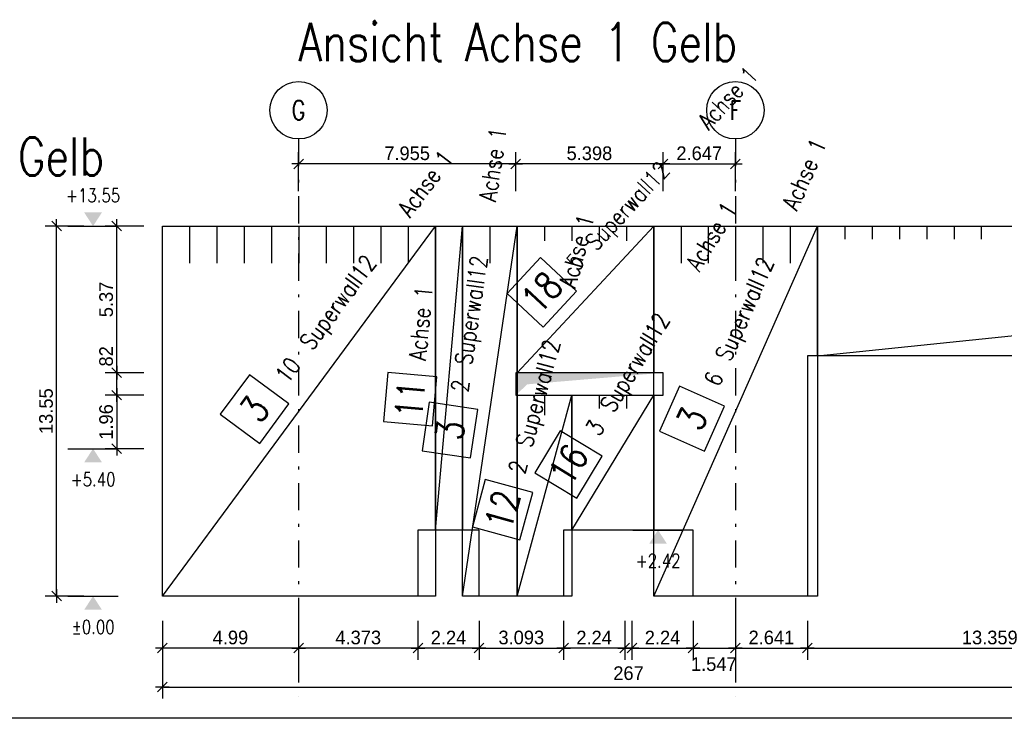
# Model space of a CAD drawing. Extents: x 0 to 238, y 0 to 168.
# Tile 7 of 31: x 28 to 64, y 52 to 78. Entities that reach past the tile are written whole.
import ezdxf
from ezdxf.enums import TextEntityAlignment as Align

# ---------------------------------------------------------------- set-up
doc = ezdxf.new("R2010")
doc.units = 0
doc.header["$LTSCALE"] = 2
doc.header["$MEASUREMENT"] = 0
doc.linetypes.add('AUSGEZOGEN', pattern=[0])
doc.linetypes.add('STRICHPUNKT', pattern=[1, 0.5, -0.25, 0, -0.25])
doc.layers.get('0').update_dxf_attribs({"linetype": 'CONTINUOUS'})
doc.layers.get('DEFPOINTS').update_dxf_attribs({"linetype": 'AUSGEZOGEN'})
for name, color, linetype in [('T__ACHS', 1, 'CONTINUOUS'), ('T__KONS', 3, 'CONTINUOUS'), ('T__M003', 7, 'CONTINUOUS'), ('T__M011', 7, 'CONTINUOUS'), ('T__M012', 7, 'CONTINUOUS'), ('T__M016', 7, 'CONTINUOUS'), ('T__M018', 7, 'CONTINUOUS'), ('T__M022', 7, 'CONTINUOUS'), ('T__TEXT', 2, 'AUSGEZOGEN'), ('T__VERM', 2, 'CONTINUOUS'), ('TA_', 2, 'CONTINUOUS')]:
    doc.layers.add(name, color=color, linetype=linetype)
doc.styles.add('SIMPLEX8', font='simplexd', dxfattribs={"width": 0.8})
doc.dimstyles.new('SOFIBEMLI', dxfattribs={"dimtxt": 0.5, "dimasz": 0.05, "dimexe": 0.18, "dimexo": 0.0625, "dimgap": 0.135, "dimtad": 1, "dimdec": 0, "dimrnd": 0.001, "dimzin": 0, "dimdsep": 46, "dimtxsty": 'Standard', "dimblk1": 'SOFI-VERLI', "dimblk2": 'SOFI-VERRE', "dimsah": 1, "dimcen": 0.5, "dimse1": 1, "dimse2": 1, "dimclrd": 1, "dimclrt": 2, "dimadec": 0, "dimazin": 0, "dimtfac": 1, "dimtdec": 4, "dimtmove": 0, "dimatfit": 3, "dimldrblk": 'SOFI-VERLI', "dimfxl": 0, "dimtolj": 1, "dimtzin": 0, "dimarcsym": 0})
doc.dimstyles.new('SOFIBEMRE', dxfattribs={"dimtxt": 0.5, "dimasz": 0.05, "dimexe": 0.18, "dimexo": 0.0625, "dimgap": 0.135, "dimtad": 1, "dimdec": 0, "dimrnd": 0.001, "dimzin": 0, "dimdsep": 46, "dimtxsty": 'Standard', "dimblk1": 'SOFI-VERRE', "dimblk2": 'SOFI-VERLI', "dimsah": 1, "dimcen": 0.5, "dimse1": 1, "dimse2": 1, "dimclrd": 1, "dimclrt": 2, "dimadec": 0, "dimazin": 0, "dimtfac": 1, "dimtdec": 4, "dimtmove": 0, "dimatfit": 3, "dimldrblk": 'SOFI-VERRE', "dimfxl": 0, "dimtolj": 1, "dimtzin": 0, "dimarcsym": 0})

# ---------------------------------------------------------------- blocks, each defined once
blk = doc.blocks.new('SOFI-KOTELU')
at = {"color": 0, "linetype": 'Continuous'}
blk.add_line((0, 1.85), (0, -1.85), dxfattribs=at)
blk.add_solid([(0, 0), (-1, 0.65), (-1, -0.65)], dxfattribs=at)
at = {"color": 2, "linetype": 'Continuous', "style": 'SIMPLEX8', "width": 0.8}
blk.add_attdef('KOTE', text='', height=1, rotation=90.00021, dxfattribs=at).set_placement((-2.25, 0), align=Align.MIDDLE)
blk = doc.blocks.new('SOFI-KOTELO')
at = {"color": 0, "linetype": 'Continuous'}
blk.add_line((0, 1.85), (0, -1.85), dxfattribs=at)
blk.add_solid([(0, 0), (1, -0.65), (1, 0.65)], dxfattribs=at)
at = {"color": 2, "linetype": 'Continuous', "style": 'SIMPLEX8', "width": 0.8}
blk.add_attdef('KOTE', text='', height=1, rotation=90.00021, dxfattribs=at).set_placement((2.25, 0), align=Align.MIDDLE)
blk = doc.blocks.new('SOFI-VERLI')
at = {"color": 0, "linetype": 'ByBlock'}
for p, q in [((0, 20), (0, -8.5)), ((-5, 0), (5, 0)), ((3.535, 3.535), (-3.535, -3.535))]:
    blk.add_line(p, q, dxfattribs=at)
blk = doc.blocks.new('SOFI-VERRE')
at = {"color": 0, "linetype": 'ByBlock'}
for p, q in [((0, -20), (0, 8.5)), ((-5, 0), (5, 0)), ((3.535, 3.535), (-3.535, -3.535))]:
    blk.add_line(p, q, dxfattribs=at)
blk = doc.blocks.new('*D188')
at = {"color": 1, "linetype": 'ByBlock'}
blk.add_line((38.003, 54.943), (33.113, 54.943), dxfattribs=at)
at = {"layer": 'DEFPOINTS', "color": 0, "linetype": 'ByBlock'}
for p in [(33.063, 57.793), (38.053, 57.793), (33.063, 54.943)]:
    blk.add_point(p, dxfattribs=at)
at = {"color": 1, "linetype": 'ByBlock', "xscale": 0.05, "yscale": 0.05, "zscale": 0.05, "rotation": 180}
blk.add_blockref('SOFI-VERRE', (33.063, 54.943), dxfattribs=at)
at = {"color": 1, "linetype": 'ByBlock', "xscale": 0.05, "yscale": 0.05, "zscale": 0.05}
blk.add_blockref('SOFI-VERLI', (38.053, 54.943), dxfattribs=at)
at = {"color": 2, "linetype": 'ByBlock', "insert": (35.558, 55.328), "char_height": 0.5, "attachment_point": 5}
blk.add_mtext('\\A1;4.99', dxfattribs=at)
blk = doc.blocks.new('*D189')
at = {"color": 1, "linetype": 'ByBlock'}
blk.add_line((42.376, 54.943), (38.103, 54.943), dxfattribs=at)
at = {"layer": 'DEFPOINTS', "color": 0, "linetype": 'ByBlock'}
for p in [(38.053, 57.793), (42.426, 57.793), (38.053, 54.943)]:
    blk.add_point(p, dxfattribs=at)
at = {"color": 1, "linetype": 'ByBlock', "xscale": 0.05, "yscale": 0.05, "zscale": 0.05, "rotation": 180}
blk.add_blockref('SOFI-VERRE', (38.053, 54.943), dxfattribs=at)
at = {"color": 1, "linetype": 'ByBlock', "xscale": 0.05, "yscale": 0.05, "zscale": 0.05}
blk.add_blockref('SOFI-VERLI', (42.426, 54.943), dxfattribs=at)
at = {"color": 2, "linetype": 'ByBlock', "insert": (40.239, 55.328), "char_height": 0.5, "attachment_point": 5}
blk.add_mtext('\\A1;4.37\\S3;', dxfattribs=at)
blk = doc.blocks.new('*D190')
at = {"color": 1, "linetype": 'ByBlock'}
blk.add_line((44.616, 54.943), (42.476, 54.943), dxfattribs=at)
at = {"layer": 'DEFPOINTS', "color": 0, "linetype": 'ByBlock'}
for p in [(42.426, 57.793), (44.666, 57.793), (42.426, 54.943)]:
    blk.add_point(p, dxfattribs=at)
at = {"color": 1, "linetype": 'ByBlock', "xscale": 0.05, "yscale": 0.05, "zscale": 0.05, "rotation": 180}
blk.add_blockref('SOFI-VERRE', (42.426, 54.943), dxfattribs=at)
at = {"color": 1, "linetype": 'ByBlock', "xscale": 0.05, "yscale": 0.05, "zscale": 0.05}
blk.add_blockref('SOFI-VERLI', (44.666, 54.943), dxfattribs=at)
at = {"color": 2, "linetype": 'ByBlock', "insert": (43.546, 55.328), "char_height": 0.5, "attachment_point": 5}
blk.add_mtext('\\A1;2.24', dxfattribs=at)
blk = doc.blocks.new('*D191')
at = {"color": 1, "linetype": 'ByBlock'}
blk.add_line((44.716, 54.943), (47.709, 54.943), dxfattribs=at)
at = {"layer": 'DEFPOINTS', "color": 0, "linetype": 'ByBlock'}
for p in [(44.666, 57.793), (47.759, 57.793), (47.759, 54.943)]:
    blk.add_point(p, dxfattribs=at)
at = {"color": 1, "linetype": 'ByBlock', "xscale": 0.05, "yscale": 0.05, "zscale": 0.05, "rotation": 180}
blk.add_blockref('SOFI-VERRE', (44.666, 54.943), dxfattribs=at)
at = {"color": 1, "linetype": 'ByBlock', "xscale": 0.05, "yscale": 0.05, "zscale": 0.05}
blk.add_blockref('SOFI-VERLI', (47.759, 54.943), dxfattribs=at)
at = {"color": 2, "linetype": 'ByBlock', "insert": (46.212, 55.328), "char_height": 0.5, "attachment_point": 5}
blk.add_mtext('\\A1;3.09\\S3;', dxfattribs=at)
blk = doc.blocks.new('*D192')
at = {"color": 1, "linetype": 'ByBlock'}
blk.add_line((49.949, 54.943), (47.809, 54.943), dxfattribs=at)
at = {"layer": 'DEFPOINTS', "color": 0, "linetype": 'ByBlock'}
for p in [(47.759, 57.793), (49.999, 57.793), (47.759, 54.943)]:
    blk.add_point(p, dxfattribs=at)
at = {"color": 1, "linetype": 'ByBlock', "xscale": 0.05, "yscale": 0.05, "zscale": 0.05, "rotation": 180}
blk.add_blockref('SOFI-VERRE', (47.759, 54.943), dxfattribs=at)
at = {"color": 1, "linetype": 'ByBlock', "xscale": 0.05, "yscale": 0.05, "zscale": 0.05}
blk.add_blockref('SOFI-VERLI', (49.999, 54.943), dxfattribs=at)
at = {"color": 2, "linetype": 'ByBlock', "insert": (48.879, 55.328), "char_height": 0.5, "attachment_point": 5}
blk.add_mtext('\\A1;2.24', dxfattribs=at)
blk = doc.blocks.new('*D193')
at = {"color": 1, "linetype": 'ByBlock'}
blk.add_line((50.049, 54.943), (50.216, 54.943), dxfattribs=at)
at = {"layer": 'DEFPOINTS', "color": 0, "linetype": 'ByBlock'}
for p in [(49.999, 57.793), (50.266, 57.793), (50.266, 54.943)]:
    blk.add_point(p, dxfattribs=at)
at = {"color": 1, "linetype": 'ByBlock', "xscale": 0.05, "yscale": 0.05, "zscale": 0.05, "rotation": 180}
blk.add_blockref('SOFI-VERRE', (49.999, 54.943), dxfattribs=at)
at = {"color": 1, "linetype": 'ByBlock', "xscale": 0.05, "yscale": 0.05, "zscale": 0.05}
blk.add_blockref('SOFI-VERLI', (50.266, 54.943), dxfattribs=at)
at = {"color": 2, "linetype": 'ByBlock', "insert": (50.139, 54.021), "char_height": 0.5, "attachment_point": 5}
blk.add_mtext('\\A1;26\\S7;', dxfattribs=at)
blk = doc.blocks.new('*D194')
at = {"color": 1, "linetype": 'ByBlock'}
blk.add_line((50.316, 54.943), (52.456, 54.943), dxfattribs=at)
at = {"layer": 'DEFPOINTS', "color": 0, "linetype": 'ByBlock'}
for p in [(50.266, 57.793), (52.506, 57.793), (52.506, 54.943)]:
    blk.add_point(p, dxfattribs=at)
at = {"color": 1, "linetype": 'ByBlock', "xscale": 0.05, "yscale": 0.05, "zscale": 0.05, "rotation": 180}
blk.add_blockref('SOFI-VERRE', (50.266, 54.943), dxfattribs=at)
at = {"color": 1, "linetype": 'ByBlock', "xscale": 0.05, "yscale": 0.05, "zscale": 0.05}
blk.add_blockref('SOFI-VERLI', (52.506, 54.943), dxfattribs=at)
at = {"color": 2, "linetype": 'ByBlock', "insert": (51.386, 55.328), "char_height": 0.5, "attachment_point": 5}
blk.add_mtext('\\A1;2.24', dxfattribs=at)
blk = doc.blocks.new('*D195')
at = {"color": 1, "linetype": 'ByBlock'}
blk.add_line((52.556, 54.943), (54.003, 54.943), dxfattribs=at)
at = {"layer": 'DEFPOINTS', "color": 0, "linetype": 'ByBlock'}
for p in [(52.506, 57.793), (54.053, 57.793), (54.053, 54.943)]:
    blk.add_point(p, dxfattribs=at)
at = {"color": 1, "linetype": 'ByBlock', "xscale": 0.05, "yscale": 0.05, "zscale": 0.05, "rotation": 180}
blk.add_blockref('SOFI-VERRE', (52.506, 54.943), dxfattribs=at)
at = {"color": 1, "linetype": 'ByBlock', "xscale": 0.05, "yscale": 0.05, "zscale": 0.05}
blk.add_blockref('SOFI-VERLI', (54.053, 54.943), dxfattribs=at)
at = {"color": 2, "linetype": 'ByBlock', "insert": (53.263, 54.354), "char_height": 0.5, "attachment_point": 5}
blk.add_mtext('\\A1;1.54\\S7;', dxfattribs=at)
blk = doc.blocks.new('*D196')
at = {"color": 1, "linetype": 'ByBlock'}
blk.add_line((54.103, 54.943), (56.644, 54.943), dxfattribs=at)
at = {"layer": 'DEFPOINTS', "color": 0, "linetype": 'ByBlock'}
for p in [(54.053, 57.793), (56.694, 57.793), (56.694, 54.943)]:
    blk.add_point(p, dxfattribs=at)
at = {"color": 1, "linetype": 'ByBlock', "xscale": 0.05, "yscale": 0.05, "zscale": 0.05, "rotation": 180}
blk.add_blockref('SOFI-VERRE', (54.053, 54.943), dxfattribs=at)
at = {"color": 1, "linetype": 'ByBlock', "xscale": 0.05, "yscale": 0.05, "zscale": 0.05}
blk.add_blockref('SOFI-VERLI', (56.694, 54.943), dxfattribs=at)
at = {"color": 2, "linetype": 'ByBlock', "insert": (55.373, 55.328), "char_height": 0.5, "attachment_point": 5}
blk.add_mtext('\\A1;2.64\\S1;', dxfattribs=at)
blk = doc.blocks.new('*D197')
at = {"color": 1, "linetype": 'ByBlock'}
blk.add_line((56.744, 54.943), (70.003, 54.943), dxfattribs=at)
at = {"layer": 'DEFPOINTS', "color": 0, "linetype": 'ByBlock'}
for p in [(56.694, 57.793), (70.053, 57.793), (70.053, 54.943)]:
    blk.add_point(p, dxfattribs=at)
at = {"color": 1, "linetype": 'ByBlock', "xscale": 0.05, "yscale": 0.05, "zscale": 0.05, "rotation": 180}
blk.add_blockref('SOFI-VERRE', (56.694, 54.943), dxfattribs=at)
at = {"color": 1, "linetype": 'ByBlock', "xscale": 0.05, "yscale": 0.05, "zscale": 0.05}
blk.add_blockref('SOFI-VERLI', (70.053, 54.943), dxfattribs=at)
at = {"color": 2, "linetype": 'ByBlock', "insert": (63.373, 55.328), "char_height": 0.5, "attachment_point": 5}
blk.add_mtext('\\A1;13.35\\S9;', dxfattribs=at)
blk = doc.blocks.new('*D201')
at = {"color": 1, "linetype": 'ByBlock'}
blk.add_line((33.113, 53.518), (102.303, 53.518), dxfattribs=at)
at = {"layer": 'DEFPOINTS', "color": 0, "linetype": 'ByBlock'}
for p in [(33.063, 57.793), (102.353, 57.793), (102.353, 53.518)]:
    blk.add_point(p, dxfattribs=at)
at = {"color": 1, "linetype": 'ByBlock', "xscale": 0.05, "yscale": 0.05, "zscale": 0.05, "rotation": 180}
blk.add_blockref('SOFI-VERRE', (33.063, 53.518), dxfattribs=at)
at = {"color": 1, "linetype": 'ByBlock', "xscale": 0.05, "yscale": 0.05, "zscale": 0.05}
blk.add_blockref('SOFI-VERLI', (102.353, 53.518), dxfattribs=at)
at = {"color": 2, "linetype": 'ByBlock', "insert": (67.708, 53.903), "char_height": 0.5, "attachment_point": 5}
blk.add_mtext('\\A1;69.29', dxfattribs=at)
blk = doc.blocks.new('*D202')
at = {"color": 1, "linetype": 'ByBlock'}
blk.add_line((31.391, 64.155), (31.391, 62.295), dxfattribs=at)
at = {"layer": 'DEFPOINTS', "color": 0, "linetype": 'ByBlock'}
for p in [(34.953, 64.205), (31.391, 62.245), (34.953, 62.245)]:
    blk.add_point(p, dxfattribs=at)
at = {"color": 1, "linetype": 'ByBlock', "xscale": 0.05, "yscale": 0.05, "zscale": 0.05}
for name, p, rotation in [('SOFI-VERRE', (31.391, 64.205), 90), ('SOFI-VERLI', (31.391, 62.245), 270)]:
    blk.add_blockref(name, p, dxfattribs=dict(at, rotation=rotation))
at = {"color": 2, "linetype": 'ByBlock', "insert": (31.006, 63.225), "char_height": 0.5, "attachment_point": 5, "rotation": 90}
blk.add_mtext('\\A1;1.96', dxfattribs=at)
blk = doc.blocks.new('*D203')
at = {"color": 1, "linetype": 'ByBlock'}
for p, q in [((31.391, 65.025), (31.391, 66.178)), ((31.391, 64.255), (31.391, 64.975))]:
    blk.add_line(p, q, dxfattribs=at)
at = {"layer": 'DEFPOINTS', "color": 0, "linetype": 'ByBlock'}
for p in [(31.391, 65.025), (34.953, 65.025), (34.953, 64.205)]:
    blk.add_point(p, dxfattribs=at)
at = {"color": 1, "linetype": 'ByBlock', "xscale": 0.05, "yscale": 0.05, "zscale": 0.05}
for name, p, rotation in [('SOFI-VERRE', (31.391, 65.025), 90), ('SOFI-VERLI', (31.391, 64.205), 270)]:
    blk.add_blockref(name, p, dxfattribs=dict(at, rotation=rotation))
at = {"color": 2, "linetype": 'ByBlock', "insert": (31.006, 65.627), "char_height": 0.5, "attachment_point": 5, "rotation": 90}
blk.add_mtext('\\A1;82', dxfattribs=at)
blk = doc.blocks.new('*D204')
at = {"color": 1, "linetype": 'ByBlock'}
blk.add_line((31.391, 65.075), (31.391, 70.345), dxfattribs=at)
at = {"layer": 'DEFPOINTS', "color": 0, "linetype": 'ByBlock'}
for p in [(31.391, 70.395), (34.953, 70.395), (34.953, 65.025)]:
    blk.add_point(p, dxfattribs=at)
at = {"color": 1, "linetype": 'ByBlock', "xscale": 0.05, "yscale": 0.05, "zscale": 0.05}
for name, p, rotation in [('SOFI-VERRE', (31.391, 70.395), 90), ('SOFI-VERLI', (31.391, 65.025), 270)]:
    blk.add_blockref(name, p, dxfattribs=dict(at, rotation=rotation))
at = {"color": 2, "linetype": 'ByBlock', "insert": (31.006, 67.71), "char_height": 0.5, "attachment_point": 5, "rotation": 90}
blk.add_mtext('\\A1;5.37', dxfattribs=at)
blk = doc.blocks.new('*D205')
at = {"color": 1, "linetype": 'ByBlock'}
blk.add_line((29.19, 56.895), (29.19, 70.345), dxfattribs=at)
at = {"layer": 'DEFPOINTS', "color": 0, "linetype": 'ByBlock'}
for p in [(29.19, 70.395), (36.43, 70.395), (36.43, 56.845)]:
    blk.add_point(p, dxfattribs=at)
at = {"color": 1, "linetype": 'ByBlock', "xscale": 0.05, "yscale": 0.05, "zscale": 0.05}
for name, p, rotation in [('SOFI-VERRE', (29.19, 70.395), 90), ('SOFI-VERLI', (29.19, 56.845), 270)]:
    blk.add_blockref(name, p, dxfattribs=dict(at, rotation=rotation))
at = {"color": 2, "linetype": 'ByBlock', "insert": (28.805, 63.62), "char_height": 0.5, "attachment_point": 5, "rotation": 90}
blk.add_mtext('\\A1;13.55', dxfattribs=at)
blk = doc.blocks.new('SOFI-BM-POS')
at = {"color": 1, "linetype": 'Continuous'}
for p, q in [((0.5, 0.75), (-0.5, 0.75)), ((-0.5, 0.75), (-0.5, -0.25)), ((0.5, -0.25), (0.5, 0.75)), ((-0.5, -0.25), (0.5, -0.25))]:
    blk.add_line(p, q, dxfattribs=at)
blk = doc.blocks.new('SOFI-BM-MAT')
at = {"color": 1, "linetype": 'Continuous'}
blk.add_blockref('SOFI-BM-POS', (-0.5, 0.5), dxfattribs=at)
at = {"color": 1, "linetype": 'Continuous', "style": 'SIMPLEX8', "width": 0.8}
blk.add_attdef('SOFI_BM_MULT', text='', height=0.2, dxfattribs=at).set_placement((-1.1, 1.1), align=Align.RIGHT)
at = {"color": 3, "linetype": 'Continuous', "style": 'SIMPLEX8', "width": 0.8}
blk.add_attdef('SOFI_BM_POS', text='', height=0.556, dxfattribs=at).set_placement((-0.5, 0.75), align=Align.MIDDLE_CENTER)
at = {"color": 2, "linetype": 'Continuous', "style": 'SIMPLEX8', "width": 0.8, "flags": 1}
for tag, p in [('SOFI_BM_MATTE', (0.3, 0.5)), ('SOFI_BM_ANZAHL', (0.3, 0.5)), ('SOFI_BM_BREITE', (0.8, -0.5)), ('SOFI_BM_MATR', (1.5, -0.5))]:
    blk.add_attdef(tag, p, '', height=0.35, dxfattribs=at)
blk.add_attdef('SOFI_BM_LAENGE', text='', height=0.35, dxfattribs=at).set_placement((0.4, -0.5), align=Align.RIGHT)
at = {"color": 1, "linetype": 'Continuous', "style": 'SIMPLEX8', "width": 0.8}
for tag, p in [('SOFI_BM_DANEI', (-1.79, -1)), ('SOFI_BM_WANEI', (-1.79, -1.5))]:
    blk.add_attdef(tag, p, '', height=0.2, dxfattribs=at)
blk = doc.blocks.new('ASO_BORDER')
at = {"color": 0, "linetype": 'ByBlock'}
blk.add_line((1, 1), (0, 1), dxfattribs=at)
blk = doc.blocks.new('*D621')
at = {"color": 1, "linetype": 'ByBlock'}
blk.add_line((45.958, 72.675), (38.103, 72.675), dxfattribs=at)
at = {"layer": 'DEFPOINTS', "color": 0, "linetype": 'ByBlock'}
for p in [(38.053, 72.675), (38.053, 71.472), (46.008, 71.472)]:
    blk.add_point(p, dxfattribs=at)
at = {"color": 1, "linetype": 'ByBlock', "xscale": 0.05, "yscale": 0.05, "zscale": 0.05, "rotation": 180}
blk.add_blockref('SOFI-VERLI', (38.053, 72.675), dxfattribs=at)
at = {"color": 1, "linetype": 'ByBlock', "xscale": 0.05, "yscale": 0.05, "zscale": 0.05}
blk.add_blockref('SOFI-VERRE', (46.008, 72.675), dxfattribs=at)
at = {"color": 2, "linetype": 'ByBlock', "insert": (42.03, 73.06), "char_height": 0.5, "attachment_point": 5}
blk.add_mtext('\\A1;7.95\\S5;', dxfattribs=at)
blk = doc.blocks.new('*D622')
at = {"color": 1, "linetype": 'ByBlock'}
blk.add_line((51.356, 72.675), (46.058, 72.675), dxfattribs=at)
at = {"layer": 'DEFPOINTS', "color": 0, "linetype": 'ByBlock'}
for p in [(46.008, 72.675), (46.008, 71.472), (51.406, 71.472)]:
    blk.add_point(p, dxfattribs=at)
at = {"color": 1, "linetype": 'ByBlock', "xscale": 0.05, "yscale": 0.05, "zscale": 0.05, "rotation": 180}
blk.add_blockref('SOFI-VERLI', (46.008, 72.675), dxfattribs=at)
at = {"color": 1, "linetype": 'ByBlock', "xscale": 0.05, "yscale": 0.05, "zscale": 0.05}
blk.add_blockref('SOFI-VERRE', (51.406, 72.675), dxfattribs=at)
at = {"color": 2, "linetype": 'ByBlock', "insert": (48.707, 73.06), "char_height": 0.5, "attachment_point": 5}
blk.add_mtext('\\A1;5.39\\S8;', dxfattribs=at)
blk = doc.blocks.new('*D623')
at = {"color": 1, "linetype": 'ByBlock'}
blk.add_line((51.456, 72.675), (54.003, 72.675), dxfattribs=at)
at = {"layer": 'DEFPOINTS', "color": 0, "linetype": 'ByBlock'}
for p in [(54.053, 72.675), (51.406, 71.472), (54.053, 71.472)]:
    blk.add_point(p, dxfattribs=at)
at = {"color": 1, "linetype": 'ByBlock', "xscale": 0.05, "yscale": 0.05, "zscale": 0.05, "rotation": 180}
blk.add_blockref('SOFI-VERLI', (51.406, 72.675), dxfattribs=at)
at = {"color": 1, "linetype": 'ByBlock', "xscale": 0.05, "yscale": 0.05, "zscale": 0.05}
blk.add_blockref('SOFI-VERRE', (54.053, 72.675), dxfattribs=at)
at = {"color": 2, "linetype": 'ByBlock', "insert": (52.729, 73.06), "char_height": 0.5, "attachment_point": 5}
blk.add_mtext('\\A1;2.64\\S7;', dxfattribs=at)

msp = doc.modelspace()

# ---------------------------------------------------------------- linework, layer by layer
at = {"layer": 'DEFPOINTS', "color": 1, "linetype": 'Continuous'}
msp.add_point((30.525, 70.395), dxfattribs=at)
at = {"layer": 'DEFPOINTS', "color": 2, "linetype": 'Continuous'}
for p in [(30.525, 65.645), (30.525, 62.245), (30.525, 59.265), (30.525, 56.845)]:
    msp.add_point(p, dxfattribs=at)
at = {"layer": 'T__ACHS', "linetype": 'STRICHPUNKT'}
for p, q in [((38.053, 73.588), (38.053, 53.184)), ((54.053, 73.588), (54.053, 53.184))]:
    msp.add_line(p, q, dxfattribs=at)
at = {"layer": 'T__ACHS'}
for centre in [(38.053, 74.638), (54.053, 74.638)]:
    msp.add_circle(centre, 1.05, dxfattribs=at)
at = {"layer": 'T__KONS', "color": 3}
msp.add_lwpolyline([(33.063, 56.845), (33.063, 70.395), (102.353, 70.395), (102.353, 65.645), (56.694, 65.645), (56.694, 56.845), (52.506, 56.845), (52.506, 59.265), (47.759, 59.265), (47.759, 56.845), (44.666, 56.845), (44.666, 59.265), (42.426, 59.265), (42.426, 56.845)], close=True, dxfattribs=at)
at = {"layer": 'T__KONS', "color": 2, "linetype": 'Continuous'}
msp.add_lwpolyline([(46.008, 64.205), (51.406, 64.205), (51.406, 65.025), (46.008, 65.025)], close=True, dxfattribs=at)
at = {"layer": 'T__M003', "color": 1, "linetype": 'Continuous'}
for p, q in [((34.063, 70.395), (34.063, 69.04)), ((35.063, 70.395), (35.063, 69.04)), ((36.063, 70.395), (36.063, 69.04)), ((37.063, 70.395), (37.063, 69.04)), ((38.063, 70.395), (38.063, 69.04)), ((39.063, 70.395), (39.063, 69.04)), ((40.063, 70.395), (40.063, 69.04)), ((41.063, 70.395), (41.063, 69.04)), ((42.063, 70.395), (42.063, 69.04)), ((45.063, 70.395), (45.063, 69.04)), ((52.063, 70.395), (52.063, 69.04)), ((53.063, 70.395), (53.063, 69.04)), ((54.063, 70.395), (54.063, 69.04)), ((55.063, 70.395), (55.063, 69.04)), ((56.063, 70.395), (56.063, 69.04))]:
    msp.add_line(p, q, dxfattribs=at)
for points in [[(33.063, 56.845), (33.063, 70.395), (43.063, 70.395), (43.063, 56.845), (33.063, 56.845), (43.063, 70.395)], [(44.063, 56.845), (44.063, 70.395), (46.063, 70.395), (46.063, 56.845), (44.063, 56.845), (46.063, 70.395)], [(51.063, 56.845), (51.063, 70.395), (57.063, 70.395), (57.063, 56.845), (51.063, 56.845), (57.063, 70.395)]]:
    msp.add_lwpolyline(points, dxfattribs=at)
at = {"layer": 'T__M011', "color": 1, "linetype": 'Continuous'}
msp.add_lwpolyline([(43.063, 59.265), (43.063, 70.395), (44.063, 70.395), (44.063, 59.265), (43.063, 59.265), (44.063, 70.395)], dxfattribs=at)
at = {"layer": 'T__M012', "color": 1, "linetype": 'Continuous'}
msp.add_line((47.063, 64.205), (47.063, 63.469), dxfattribs=at)
msp.add_lwpolyline([(46.063, 56.845), (46.063, 64.205), (48.063, 64.205), (48.063, 56.845), (46.063, 56.845), (48.063, 64.205)], dxfattribs=at)
at = {"layer": 'T__M016', "color": 1, "linetype": 'Continuous'}
for p, q in [((49.063, 64.205), (49.063, 63.711)), ((50.063, 64.205), (50.063, 63.711))]:
    msp.add_line(p, q, dxfattribs=at)
msp.add_lwpolyline([(48.063, 59.265), (48.063, 64.205), (51.063, 64.205), (51.063, 59.265), (48.063, 59.265), (51.063, 64.205)], dxfattribs=at)
at = {"layer": 'T__M018', "color": 1, "linetype": 'Continuous'}
for p, q in [((47.063, 70.395), (47.063, 69.858)), ((48.063, 70.395), (48.063, 69.858)), ((49.063, 70.395), (49.063, 69.858)), ((50.063, 70.395), (50.063, 69.858))]:
    msp.add_line(p, q, dxfattribs=at)
msp.add_lwpolyline([(46.063, 65.025), (46.063, 70.395), (51.063, 70.395), (51.063, 65.025), (46.063, 65.025), (51.063, 70.395)], dxfattribs=at)
at = {"layer": 'T__M022', "color": 1, "linetype": 'Continuous'}
for p, q in [((58.063, 70.395), (58.063, 69.92)), ((59.063, 70.395), (59.063, 69.92)), ((60.063, 70.395), (60.063, 69.92)), ((61.063, 70.395), (61.063, 69.92)), ((62.063, 70.395), (62.063, 69.92)), ((63.063, 70.395), (63.063, 69.92))]:
    msp.add_line(p, q, dxfattribs=at)
msp.add_lwpolyline([(57.063, 65.645), (57.063, 70.395), (103.063, 70.395), (103.063, 65.645), (57.063, 65.645), (103.063, 70.395)], dxfattribs=at)
at = {"layer": 'TA_', "color": 3, "linetype": 'Continuous'}
msp.add_solid([(46.008, 64.205), (46.432, 64.601), (46.008, 65.025), (51.406, 65.025)], dxfattribs=at)

# ---------------------------------------------------------------- block references
at = {"layer": 'DEFPOINTS', "color": 6, "linetype": 'Continuous', "xscale": 191.4579940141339, "yscale": 50.03289031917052, "zscale": 191.4579940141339}
msp.add_blockref('ASO_BORDER', (6.08, 2.339), dxfattribs=at)
at = {"layer": 'T__M003', "color": 1}
ref = msp.add_blockref('SOFI-BM-MAT', (45.063, 63.62), dxfattribs=dict(at, xscale=1.799, yscale=1.799, zscale=1.799, rotation=81.60368272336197))
ref.add_attrib('SOFI_BM_POS', '3', dxfattribs={"layer": '0', "color": 3, "linetype": 'Continuous', "height": 0.999, "rotation": 81.6037, "style": 'SIMPLEX8', "width": 0.8}).set_placement((43.597, 62.927), align=Align.MIDDLE_CENTER)
ref.add_attrib('SOFI_BM_MATTE', 'Superwall12', (44.399, 65.282), dxfattribs={"layer": '0', "color": 2, "linetype": 'Continuous', "height": 0.62965, "rotation": 81.6037, "style": 'SIMPLEX8', "width": 0.8})
ref.add_attrib('SOFI_BM_ANZAHL', '2', (44.252, 64.285), dxfattribs={"layer": '0', "color": 2, "linetype": 'Continuous', "height": 0.63, "rotation": 81.6037, "style": 'SIMPLEX8', "width": 0.8})
ref.add_attrib('SOFI_BM_MATR', 'Achse 1', (45.281, 71.262), dxfattribs={"layer": '0', "color": 2, "linetype": 'Continuous', "height": 0.6296, "rotation": 81.6037, "style": 'SIMPLEX8', "width": 0.8})
ref = msp.add_blockref('SOFI-BM-MAT', (54.063, 63.62), dxfattribs=dict(at, xscale=1.799, yscale=1.799, zscale=1.799, rotation=66.11602523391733))
ref.add_attrib('SOFI_BM_POS', '3', dxfattribs={"layer": '0', "color": 3, "linetype": 'Continuous', "height": 0.999, "rotation": 66.116, "style": 'SIMPLEX8', "width": 0.8}).set_placement((52.465, 63.344), align=Align.MIDDLE_CENTER)
ref.add_attrib('SOFI_BM_MATTE', 'Superwall12', (53.867, 65.399), dxfattribs={"layer": '0', "color": 2, "linetype": 'Continuous', "height": 0.62965, "rotation": 66.116, "style": 'SIMPLEX8', "width": 0.8})
ref.add_attrib('SOFI_BM_ANZAHL', '6', (53.459, 64.478), dxfattribs={"layer": '0', "color": 2, "linetype": 'Continuous', "height": 0.63, "rotation": 66.116, "style": 'SIMPLEX8', "width": 0.8})
ref.add_attrib('SOFI_BM_MATR', 'Achse 1', (56.314, 70.926), dxfattribs={"layer": '0', "color": 2, "linetype": 'Continuous', "height": 0.6296, "rotation": 66.116, "style": 'SIMPLEX8', "width": 0.8})
at = {"layer": 'T__M003', "color": 7}
ref = msp.add_blockref('SOFI-BM-MAT', (38.063, 63.62), dxfattribs=dict(at, xscale=1.799, yscale=1.799, zscale=1.799, rotation=53.57240065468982))
ref.add_attrib('SOFI_BM_POS', '3', dxfattribs={"layer": '0', "color": 3, "linetype": 'Continuous', "height": 0.999, "rotation": 53.5724, "style": 'SIMPLEX8', "width": 0.8}).set_placement((36.443, 63.697), align=Align.MIDDLE_CENTER)
ref.add_attrib('SOFI_BM_MATTE', 'Superwall12', (38.557, 65.804), dxfattribs={"layer": '0', "color": 2, "linetype": 'Continuous', "height": 0.62965, "rotation": 53.5724, "style": 'SIMPLEX8', "width": 0.8})
ref.add_attrib('SOFI_BM_ANZAHL', '10', (37.659, 64.588), dxfattribs={"layer": '0', "color": 2, "linetype": 'Continuous', "height": 0.6296, "rotation": 53.5724, "style": 'SIMPLEX8', "width": 0.8})
ref.add_attrib('SOFI_BM_MATR', 'Achse 1', (42.146, 70.668), dxfattribs={"layer": '0', "color": 2, "linetype": 'Continuous', "height": 0.6296, "rotation": 53.5724, "style": 'SIMPLEX8', "width": 0.8})
at = {"layer": 'T__M011', "color": 1}
ref = msp.add_blockref('SOFI-BM-MAT', (43.563, 64.83), dxfattribs=dict(at, xscale=1.799, yscale=1.799, zscale=1.799, rotation=84.86591662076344))
ref.add_attrib('SOFI_BM_POS', '11', dxfattribs={"layer": '0', "color": 3, "linetype": 'Continuous', "height": 0.9994, "rotation": 84.8659, "style": 'SIMPLEX8', "width": 0.8}).set_placement((42.138, 64.055), align=Align.MIDDLE_CENTER)
ref.add_attrib('SOFI_BM_MATR', 'Achse 1', (42.715, 65.448), dxfattribs={"layer": '0', "color": 2, "linetype": 'Continuous', "height": 0.6296, "rotation": 84.8659, "style": 'SIMPLEX8', "width": 0.8})
at = {"layer": 'T__M012', "color": 1}
ref = msp.add_blockref('SOFI-BM-MAT', (47.063, 60.525), dxfattribs=dict(at, xscale=1.799, yscale=1.799, zscale=1.799, rotation=74.79759129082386))
ref.add_attrib('SOFI_BM_POS', '12', dxfattribs={"layer": '0', "color": 3, "linetype": 'Continuous', "height": 0.9994, "rotation": 74.7976, "style": 'SIMPLEX8', "width": 0.8}).set_placement((45.525, 60.011), align=Align.MIDDLE_CENTER)
ref.add_attrib('SOFI_BM_MATTE', 'Superwall12', (46.6, 62.254), dxfattribs={"layer": '0', "color": 2, "linetype": 'Continuous', "height": 0.62965, "rotation": 74.7976, "style": 'SIMPLEX8', "width": 0.8})
ref.add_attrib('SOFI_BM_ANZAHL', '2', (46.336, 61.282), dxfattribs={"layer": '0', "color": 2, "linetype": 'Continuous', "height": 0.63, "rotation": 74.7976, "style": 'SIMPLEX8', "width": 0.8})
ref.add_attrib('SOFI_BM_MATR', 'Achse 1', (48.186, 68.087), dxfattribs={"layer": '0', "color": 2, "linetype": 'Continuous', "height": 0.6296, "rotation": 74.7976, "style": 'SIMPLEX8', "width": 0.8})
at = {"layer": 'T__M016', "color": 1}
ref = msp.add_blockref('SOFI-BM-MAT', (49.563, 61.735), dxfattribs=dict(at, xscale=1.799, yscale=1.799, zscale=1.799, rotation=58.73021550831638))
ref.add_attrib('SOFI_BM_POS', '16', dxfattribs={"layer": '0', "color": 3, "linetype": 'Continuous', "height": 0.9994, "rotation": 58.7302, "style": 'SIMPLEX8', "width": 0.8}).set_placement((47.943, 61.667), align=Align.MIDDLE_CENTER)
ref.add_attrib('SOFI_BM_MATTE', 'Superwall12', (49.597, 63.524), dxfattribs={"layer": '0', "color": 2, "linetype": 'Continuous', "height": 0.62965, "rotation": 58.7302, "style": 'SIMPLEX8', "width": 0.8})
ref.add_attrib('SOFI_BM_ANZAHL', '3', (49.074, 62.663), dxfattribs={"layer": '0', "color": 2, "linetype": 'Continuous', "height": 0.63, "rotation": 58.7302, "style": 'SIMPLEX8', "width": 0.8})
ref.add_attrib('SOFI_BM_MATR', 'Achse 1', (52.735, 68.691), dxfattribs={"layer": '0', "color": 2, "linetype": 'Continuous', "height": 0.6296, "rotation": 58.7302, "style": 'SIMPLEX8', "width": 0.8})
at = {"layer": 'T__M018', "color": 1}
ref = msp.add_blockref('SOFI-BM-MAT', (48.563, 67.71), dxfattribs=dict(at, xscale=1.799, yscale=1.799, zscale=1.799, rotation=47.04343773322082))
ref.add_attrib('SOFI_BM_POS', '18', dxfattribs={"layer": '0', "color": 3, "linetype": 'Continuous', "height": 0.9994, "rotation": 47.0434, "style": 'SIMPLEX8', "width": 0.8}).set_placement((46.962, 67.971), align=Align.MIDDLE_CENTER)
ref.add_attrib('SOFI_BM_MATTE', 'Superwall12', (48.959, 69.455), dxfattribs={"layer": '0', "color": 2, "linetype": 'Continuous', "height": 0.62965, "rotation": 47.0434, "style": 'SIMPLEX8', "width": 0.8})
ref.add_attrib('SOFI_BM_ANZAHL', '5', (48.272, 68.718), dxfattribs={"layer": '0', "color": 2, "linetype": 'Continuous', "height": 0.63, "rotation": 47.0434, "style": 'SIMPLEX8', "width": 0.8})
ref.add_attrib('SOFI_BM_MATR', 'Achse 1', (53.078, 73.879), dxfattribs={"layer": '0', "color": 2, "linetype": 'Continuous', "height": 0.6296, "rotation": 47.0434, "style": 'SIMPLEX8', "width": 0.8})
at = {"layer": 'T__VERM', "color": 1, "linetype": 'Continuous'}
ref = msp.add_blockref('SOFI-KOTELO', (30.525, 70.395), dxfattribs=dict(at, xscale=0.5, yscale=0.5, zscale=0.5, rotation=90))
ref.add_attrib('KOTE', '+13.55', dxfattribs={"layer": '0', "color": 1, "linetype": 'Continuous', "height": 0.5, "rotation": 0.0002, "style": 'SIMPLEX8', "width": 0.8}).set_placement((30.525, 71.52), align=Align.MIDDLE)
ref = msp.add_blockref('SOFI-KOTELU', (30.525, 62.245), dxfattribs=dict(at, xscale=0.5, yscale=0.5, zscale=0.5, rotation=90))
ref.add_attrib('KOTE', '+5.40', dxfattribs={"layer": '0', "color": 1, "linetype": 'Continuous', "height": 0.5, "rotation": 0.0002, "style": 'SIMPLEX8', "width": 0.8}).set_placement((30.525, 61.12), align=Align.MIDDLE)
ref = msp.add_blockref('SOFI-KOTELU', (51.221, 59.265), dxfattribs=dict(at, xscale=0.5, yscale=0.5, zscale=0.5, rotation=90))
ref.add_attrib('KOTE', '+2.42', dxfattribs={"layer": '0', "color": 1, "linetype": 'Continuous', "height": 0.5, "rotation": 0.0002, "style": 'SIMPLEX8', "width": 0.8}).set_placement((51.221, 58.14), align=Align.MIDDLE)
ref = msp.add_blockref('SOFI-KOTELU', (30.525, 56.845), dxfattribs=dict(at, xscale=0.5, yscale=0.5, zscale=0.5, rotation=90))
ref.add_attrib('KOTE', '%%1280.00', dxfattribs={"layer": '0', "color": 1, "linetype": 'Continuous', "height": 0.5, "rotation": 0.0002, "style": 'SIMPLEX8', "width": 0.8}).set_placement((30.525, 55.72), align=Align.MIDDLE)

# ---------------------------------------------------------------- texts
at = {"layer": 'T__ACHS', "color": 2, "style": 'SIMPLEX8', "width": 0.8}
for s, p in [('G', (38.053, 74.638)), ('F', (54.053, 74.638))]:
    msp.add_text(s, height=0.7, dxfattribs=at).set_placement(p, align=Align.MIDDLE)
at = {"layer": 'T__TEXT', "color": 4, "style": 'SIMPLEX8', "width": 0.8}
for s, p in [('Ansicht Achse 1 Gelb', (38.053, 76.434)), ('Ansicht Achse G+ Gelb', (13.564, 72.243))]:
    msp.add_text(s, height=1.4, dxfattribs=at).set_placement(p)

# ---------------------------------------------------------------- dimensions: what is measured, and where the dimension line sits
at = {"layer": 'T__VERM', "color": 1, "linetype": 'Continuous'}
for base, p1, p2, text, dimstyle, override, picture, middle in [((38.053, 72.675), (46.008, 71.472), (38.053, 71.472), '7.95\\S5;', 'SOFIBEMRE', {"dimgap": 0.05165}, '*D621', (42.03, 73.06)), ((46.008, 72.675), (51.406, 71.472), (46.008, 71.472), '5.39\\S8;', 'SOFIBEMRE', {"dimgap": 0.05165}, '*D622', (48.707, 73.06)), ((54.053, 72.675), (51.406, 71.472), (54.053, 71.472), '2.64\\S7;', 'SOFIBEMLI', {"dimgap": 0.05165}, '*D623', (52.729, 73.06)), ((33.063, 54.943), (38.053, 57.793), (33.063, 57.793), '4.99', 'SOFIBEMLI', {"dimgap": 0.135}, '*D188', (35.558, 55.328)), ((102.353, 53.518), (33.063, 57.793), (102.353, 57.793), '69.29', 'SOFIBEMRE', {"dimgap": 0.135}, '*D201', (67.708, 53.903)), ((38.053, 54.943), (42.426, 57.793), (38.053, 57.793), '4.37\\S3;', 'SOFIBEMLI', {"dimgap": 0.05165}, '*D189', (40.239, 55.328)), ((42.426, 54.943), (44.666, 57.793), (42.426, 57.793), '2.24', 'SOFIBEMLI', {"dimgap": 0.135}, '*D190', (43.546, 55.328)), ((47.759, 54.943), (44.666, 57.793), (47.759, 57.793), '3.09\\S3;', 'SOFIBEMRE', {"dimgap": 0.05165}, '*D191', (46.212, 55.328)), ((47.759, 54.943), (49.999, 57.793), (47.759, 57.793), '2.24', 'SOFIBEMLI', {"dimgap": 0.135}, '*D192', (48.879, 55.328)), ((52.506, 54.943), (50.266, 57.793), (52.506, 57.793), '2.24', 'SOFIBEMRE', {"dimgap": 0.135}, '*D194', (51.386, 55.328)), ((56.694, 54.943), (54.053, 57.793), (56.694, 57.793), '2.64\\S1;', 'SOFIBEMRE', {"dimgap": 0.05165}, '*D196', (55.373, 55.328)), ((70.053, 54.943), (56.694, 57.793), (70.053, 57.793), '13.35\\S9;', 'SOFIBEMRE', {"dimgap": 0.05165}, '*D197', (63.373, 55.328))]:
    dim = msp.add_linear_dim(base=base, p1=p1, p2=p2, text=text, dimstyle=dimstyle, override=override, dxfattribs=at)
    dim.commit()
    dim.dimension.update_dxf_attribs({"geometry": picture, "text_midpoint": middle})
for base, p1, p2, text, dimstyle, picture, middle in [((29.19, 70.395), (36.43, 56.845), (36.43, 70.395), '13.55', 'SOFIBEMLI', '*D205', (28.805, 63.62)), ((31.391, 70.395), (34.953, 65.025), (34.953, 70.395), '5.37', 'SOFIBEMLI', '*D204', (31.006, 67.71)), ((31.391, 65.025), (34.953, 64.205), (34.953, 65.025), '82', 'SOFIBEMLI', '*D203', (31.006, 65.627)), ((31.391, 62.245), (34.953, 64.205), (34.953, 62.245), '1.96', 'SOFIBEMRE', '*D202', (31.006, 63.225))]:
    dim = msp.add_linear_dim(base=base, p1=p1, p2=p2, angle=90, text=text, dimstyle=dimstyle, override={"dimgap": 0.135}, dxfattribs=at)
    dim.commit()
    dim.dimension.update_dxf_attribs({"geometry": picture, "text_midpoint": middle})
for base, p1, p2, text, picture, middle in [((50.266, 54.943), (49.999, 57.793), (50.266, 57.793), '26\\S7;', '*D193', (50.139, 54.021)), ((54.053, 54.943), (52.506, 57.793), (54.053, 57.793), '1.54\\S7;', '*D195', (53.263, 54.354))]:
    dim = msp.add_linear_dim(base=base, p1=p1, p2=p2, text=text, dimstyle='SOFIBEMRE', override={"dimgap": 0.05165, "dimtmove": 2}, dxfattribs=at)
    dim.commit()
    dim.dimension.update_dxf_attribs({"geometry": picture, "text_midpoint": middle, "dimtype": 160})

doc.saveas('drawing.dxf')
